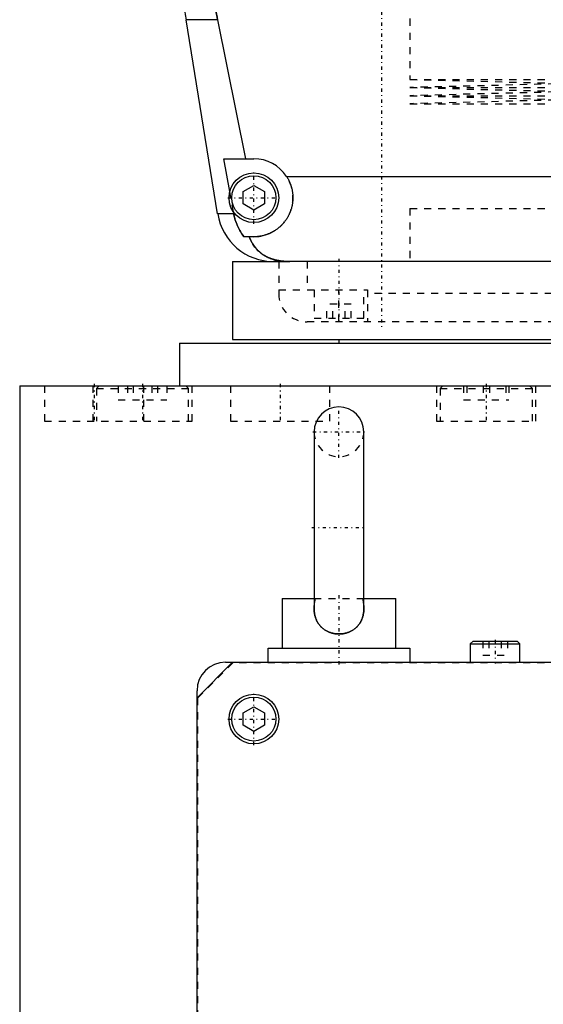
# Model space of a CAD drawing. Extents: x -120 to 120, y -1 to 1172.
# Tile 2 of 9: x -100 to -26, y 276 to 415. Entities that reach past the tile are written whole.
import ezdxf

# ---------------------------------------------------------------- set-up
doc = ezdxf.new("R2010")
doc.units = 0
doc.linetypes.add('CENTER', pattern=[1.5, 0.45, -0.5, 0.05, -0.5])
doc.linetypes.add('DASHED', pattern=[2, 1, -1])
for name, color, linetype in [('AM_0', 7, 'CONTINUOUS'), ('AM_3', 7, 'DASHED'), ('AM_7', 7, 'CENTER')]:
    doc.layers.add(name, color=color, linetype=linetype)

msp = doc.modelspace()

# ---------------------------------------------------------------- linework, layer by layer
at = {"layer": 'AM_0', "color": 7, "linetype": 'CONTINUOUS'}
for p, q in [((-72.1, 387.22), (-76.54, 414.6)), ((-72.1, 414.6), (-76.54, 414.6)), ((-72.1, 414.6), (-68.19, 395)), ((-70.39, 390.38), (-71.21, 395)), ((-71.21, 395), (-67, 395)), ((-62.39, 392.5), (62.39, 392.5)), ((-68.5, 390.37), (-67, 391.23)), ((-68.5, 388.63), (-68.5, 390.37)), ((-67, 391.23), (-65.5, 390.37)), ((-65.5, 390.37), (-65.5, 388.63)), ((-69.82, 387.22), (-69.87, 387.5)), ((-67, 387.77), (-68.5, 388.63)), ((-65.5, 388.63), (-67, 387.77)), ((-69.82, 387.22), (-72.1, 387.22)), ((-67, 384), (-68.39, 384)), ((-70, 380.5), (-70, 369.5)), ((-70, 380.5), (-61.92, 380.5)), ((64.2, 380.5), (-64.2, 380.5)), ((-70, 369.5), (-9.01, 369.5)), ((-55, 369.5), (-55, 369)), ((-77.5, 369), (-77.5, 363)), ((-77.5, 369), (-9.01, 369)), ((-100, 363), (-100, 25)), ((-100, 363), (100, 363)), ((-58.5, 356.5), (-58.5, 331.58)), ((-51.5, 331.58), (-51.5, 356.5)), ((-63, 333), (-63, 326)), ((-63, 333), (-58.5, 333)), ((-51.5, 333), (-47, 333)), ((-47, 326), (-47, 333)), ((-36.1, 327), (-36.5, 326.6)), ((-36.5, 326.6), (-36.5, 324)), ((-36.5, 326.6), (-29.5, 326.6)), ((-36.1, 327), (-29.9, 327)), ((-29.5, 326.6), (-29.9, 327)), ((-29.5, 324), (-29.5, 326.6)), ((-65, 324), (-65, 326)), ((-65, 326), (-45, 326)), ((-45, 326), (-45, 324)), ((-70, 324), (-75, 319)), ((-71, 324), (71, 324)), ((-75, 8), (-75, 320)), ((-68.5, 316.87), (-67, 317.73)), ((-68.5, 315.13), (-68.5, 316.87)), ((-67, 317.73), (-65.5, 316.87)), ((-65.5, 316.87), (-65.5, 315.13)), ((-67, 314.27), (-68.5, 315.13)), ((-65.5, 315.13), (-67, 314.27))]:
    msp.add_line(p, q, dxfattribs=at)
for points in [[(-72.97, 426.46, 0), (-72.99, 426.13, 0), (-73.01, 425.49, 0), (-73.02, 424.84, 0), (-73.02, 424.53, 0), (-73.02, 424.21, 0), (-73.02, 423.57, 0), (-73, 422.93, 0), (-72.98, 422.28, 0), (-72.96, 421.63, 0), (-72.92, 420.97, 0), (-72.9, 420.64, 0), (-72.87, 420.31, 0), (-72.82, 419.65, 0), (-72.75, 418.98, 0), (-72.68, 418.31, 0), (-72.59, 417.64, 0), (-72.5, 416.96, 0), (-72.45, 416.62, 0), (-72.4, 416.29, 0), (-72.29, 415.61, 0), (-72.17, 414.94, 0), (-72.1, 414.6, 0)], [(-62.39, 392.5, 0), (-62.36, 392.45, 0), (-62.3, 392.35, 0), (-62.24, 392.26, 0), (-62.21, 392.21, 0), (-62.18, 392.16, 0), (-62.13, 392.05, 0), (-62.08, 391.95, 0), (-62.03, 391.85, 0), (-61.98, 391.74, 0), (-61.93, 391.64, 0), (-61.91, 391.59, 0), (-61.89, 391.53, 0), (-61.85, 391.43, 0), (-61.81, 391.32, 0), (-61.77, 391.21, 0), (-61.74, 391.1, 0), (-61.71, 390.99, 0), (-61.69, 390.94, 0), (-61.68, 390.88, 0), (-61.65, 390.77, 0), (-61.62, 390.66, 0), (-61.61, 390.61, 0), (-61.6, 390.55, 0), (-61.58, 390.44, 0), (-61.56, 390.34, 0), (-61.56, 390.28, 0), (-61.55, 390.23, 0), (-61.53, 390.12, 0), (-61.52, 390.01, 0), (-61.51, 389.9, 0), (-61.51, 389.79, 0), (-61.5, 389.69, 0), (-61.5, 389.63, 0), (-61.5, 389.58, 0), (-61.5, 389.48, 0), (-61.5, 389.37, 0), (-61.5, 389.27, 0), (-61.51, 389.16, 0), (-61.52, 389.05, 0), (-61.52, 389, 0), (-61.53, 388.95, 0), (-61.54, 388.84, 0), (-61.55, 388.74, 0), (-61.57, 388.63, 0), (-61.59, 388.53, 0), (-61.61, 388.42, 0), (-61.62, 388.37, 0), (-61.63, 388.31, 0), (-61.65, 388.21, 0), (-61.68, 388.1, 0), (-61.71, 388, 0), (-61.74, 387.9, 0), (-61.77, 387.79, 0), (-61.79, 387.74, 0), (-61.81, 387.69, 0), (-61.84, 387.59, 0), (-61.88, 387.49, 0), (-61.92, 387.39, 0), (-61.96, 387.29, 0), (-62.01, 387.19, 0), (-62.03, 387.14, 0), (-62.05, 387.1, 0), (-62.1, 387, 0), (-62.15, 386.9, 0), (-62.18, 386.86, 0), (-62.2, 386.81, 0), (-62.26, 386.72, 0), (-62.31, 386.63, 0), (-62.34, 386.58, 0), (-62.37, 386.54, 0), (-62.43, 386.45, 0), (-62.49, 386.36, 0), (-62.55, 386.27, 0), (-62.61, 386.19, 0), (-62.67, 386.1, 0), (-62.71, 386.06, 0), (-62.74, 386.02, 0), (-62.81, 385.94, 0), (-62.87, 385.86, 0), (-62.94, 385.79, 0), (-63.01, 385.71, 0), (-63.09, 385.64, 0), (-63.12, 385.6, 0), (-63.16, 385.56, 0), (-63.23, 385.49, 0), (-63.31, 385.42, 0), (-63.38, 385.36, 0), (-63.46, 385.29, 0), (-63.55, 385.22, 0), (-63.59, 385.19, 0), (-63.63, 385.15, 0), (-63.71, 385.09, 0), (-63.8, 385.03, 0), (-63.89, 384.96, 0), (-63.98, 384.9, 0), (-64.07, 384.85, 0), (-64.12, 384.82, 0), (-64.16, 384.79, 0), (-64.26, 384.73, 0), (-64.36, 384.68, 0), (-64.45, 384.63, 0), (-64.55, 384.57, 0), (-64.65, 384.53, 0), (-64.7, 384.5, 0), (-64.76, 384.48, 0), (-64.86, 384.43, 0), (-64.96, 384.39, 0), (-65.02, 384.37, 0), (-65.07, 384.35, 0), (-65.17, 384.31, 0), (-65.28, 384.28, 0), (-65.34, 384.26, 0), (-65.39, 384.24, 0), (-65.5, 384.21, 0), (-65.61, 384.18, 0), (-65.72, 384.15, 0), (-65.83, 384.13, 0), (-65.94, 384.1, 0), (-66, 384.09, 0), (-66.05, 384.08, 0), (-66.16, 384.06, 0), (-66.27, 384.05, 0), (-66.39, 384.03, 0), (-66.5, 384.02, 0), (-66.61, 384.01, 0), (-66.67, 384.01, 0), (-66.72, 384.01, 0), (-66.83, 384, 0), (-66.94, 384, 0), (-67, 384, 0)], [(-68.39, 384, 0), (-68.45, 384.08, 0), (-68.56, 384.23, 0), (-68.67, 384.39, 0), (-68.72, 384.47, 0), (-68.77, 384.55, 0), (-68.88, 384.72, 0), (-68.98, 384.89, 0), (-69.07, 385.07, 0), (-69.17, 385.25, 0), (-69.26, 385.43, 0), (-69.3, 385.53, 0), (-69.34, 385.62, 0), (-69.42, 385.81, 0), (-69.49, 385.99, 0), (-69.55, 386.17, 0), (-69.61, 386.35, 0), (-69.66, 386.54, 0), (-69.69, 386.63, 0), (-69.71, 386.73, 0), (-69.76, 386.92, 0), (-69.8, 387.12, 0), (-69.82, 387.22, 0)], [(-67.64, 384, 0), (-67.57, 383.81, 0), (-67.42, 383.45, 0), (-67.24, 383.11, 0), (-67.14, 382.95, 0), (-67.04, 382.79, 0), (-66.82, 382.49, 0), (-66.59, 382.22, 0), (-66.32, 381.96, 0), (-66.16, 381.81, 0), (-66.11, 381.77, 0), (-66.07, 381.73, 0), (-66.04, 381.71, 0), (-66.02, 381.69, 0), (-65.97, 381.66, 0), (-65.92, 381.62, 0), (-65.87, 381.58, 0), (-65.81, 381.55, 0), (-65.76, 381.51, 0), (-65.73, 381.49, 0), (-65.71, 381.47, 0), (-65.65, 381.44, 0), (-65.6, 381.4, 0), (-65.57, 381.39, 0), (-65.54, 381.37, 0), (-65.49, 381.34, 0), (-65.43, 381.31, 0), (-65.4, 381.29, 0), (-65.38, 381.27, 0), (-65.32, 381.24, 0), (-65.26, 381.21, 0), (-65.2, 381.18, 0), (-65.14, 381.15, 0), (-65.08, 381.12, 0), (-65.05, 381.11, 0), (-65.02, 381.09, 0), (-64.96, 381.07, 0), (-64.9, 381.04, 0), (-64.83, 381.01, 0), (-64.77, 380.99, 0), (-64.71, 380.96, 0), (-64.68, 380.95, 0), (-64.64, 380.94, 0), (-64.58, 380.91, 0), (-64.52, 380.89, 0), (-64.45, 380.87, 0), (-64.39, 380.85, 0), (-64.32, 380.83, 0), (-64.29, 380.82, 0), (-64.25, 380.81, 0), (-64.19, 380.79, 0), (-64.12, 380.77, 0), (-64.05, 380.75, 0), (-63.98, 380.73, 0), (-63.92, 380.72, 0), (-63.88, 380.71, 0), (-63.85, 380.7, 0), (-63.78, 380.69, 0), (-63.71, 380.67, 0), (-63.64, 380.66, 0), (-63.57, 380.64, 0), (-63.5, 380.63, 0), (-63.46, 380.62, 0), (-63.43, 380.62, 0), (-63.36, 380.61, 0), (-63.28, 380.59, 0), (-63.25, 380.59, 0), (-63.21, 380.58, 0), (-63.14, 380.57, 0), (-63.07, 380.57, 0), (-63.03, 380.56, 0), (-62.99, 380.56, 0), (-62.92, 380.55, 0), (-62.85, 380.54, 0), (-62.77, 380.54, 0), (-62.7, 380.53, 0), (-62.63, 380.52, 0), (-62.59, 380.52, 0), (-62.55, 380.52, 0), (-62.48, 380.51, 0), (-62.41, 380.51, 0), (-62.15, 380.5, 0), (-61.92, 380.5, 0)], [(-51.5, 331.58, 0), (-51.5, 331.52, 0), (-51.5, 331.42, 0), (-51.51, 331.31, 0), (-51.51, 331.26, 0), (-51.51, 331.2, 0), (-51.52, 331.1, 0), (-51.54, 330.99, 0), (-51.55, 330.89, 0), (-51.57, 330.79, 0), (-51.59, 330.68, 0), (-51.6, 330.63, 0), (-51.61, 330.58, 0), (-51.64, 330.48, 0), (-51.67, 330.38, 0), (-51.7, 330.28, 0), (-51.73, 330.19, 0), (-51.77, 330.09, 0), (-51.79, 330.04, 0), (-51.81, 329.99, 0), (-51.85, 329.9, 0), (-51.9, 329.8, 0), (-51.92, 329.76, 0), (-51.94, 329.71, 0), (-51.99, 329.62, 0), (-52.05, 329.54, 0), (-52.08, 329.49, 0), (-52.1, 329.45, 0), (-52.16, 329.37, 0), (-52.23, 329.28, 0), (-52.29, 329.21, 0), (-52.36, 329.13, 0), (-52.43, 329.05, 0), (-52.46, 329.02, 0), (-52.5, 328.98, 0), (-52.57, 328.91, 0), (-52.65, 328.84, 0), (-52.73, 328.77, 0), (-52.81, 328.71, 0), (-52.89, 328.65, 0), (-52.93, 328.62, 0), (-52.97, 328.59, 0), (-53.06, 328.54, 0), (-53.15, 328.48, 0), (-53.24, 328.43, 0), (-53.33, 328.39, 0), (-53.42, 328.34, 0), (-53.47, 328.32, 0), (-53.52, 328.3, 0), (-53.62, 328.26, 0), (-53.71, 328.22, 0), (-53.81, 328.19, 0), (-53.91, 328.16, 0), (-54.01, 328.13, 0), (-54.06, 328.12, 0), (-54.11, 328.1, 0), (-54.22, 328.08, 0), (-54.32, 328.06, 0), (-54.42, 328.04, 0), (-54.53, 328.03, 0), (-54.63, 328.02, 0), (-54.68, 328.01, 0), (-54.74, 328.01, 0), (-54.84, 328, 0), (-54.95, 328, 0), (-55, 328, 0), (-55.05, 328, 0), (-55.16, 328, 0), (-55.26, 328.01, 0), (-55.32, 328.01, 0), (-55.37, 328.02, 0), (-55.47, 328.03, 0), (-55.58, 328.04, 0), (-55.68, 328.06, 0), (-55.78, 328.08, 0), (-55.89, 328.1, 0), (-55.94, 328.12, 0), (-55.99, 328.13, 0), (-56.09, 328.16, 0), (-56.19, 328.19, 0), (-56.29, 328.22, 0), (-56.38, 328.26, 0), (-56.48, 328.3, 0), (-56.53, 328.32, 0), (-56.57, 328.34, 0), (-56.67, 328.39, 0), (-56.76, 328.43, 0), (-56.85, 328.48, 0), (-56.94, 328.54, 0), (-57.02, 328.59, 0), (-57.07, 328.62, 0), (-57.11, 328.65, 0), (-57.19, 328.71, 0), (-57.27, 328.77, 0), (-57.35, 328.84, 0), (-57.43, 328.91, 0), (-57.5, 328.98, 0), (-57.54, 329.02, 0), (-57.57, 329.05, 0), (-57.64, 329.13, 0), (-57.71, 329.2, 0), (-57.77, 329.28, 0), (-57.84, 329.37, 0), (-57.89, 329.45, 0), (-57.92, 329.49, 0), (-57.95, 329.53, 0), (-58, 329.62, 0), (-58.06, 329.71, 0), (-58.08, 329.76, 0), (-58.1, 329.8, 0), (-58.15, 329.9, 0), (-58.19, 329.99, 0), (-58.21, 330.04, 0), (-58.23, 330.09, 0), (-58.27, 330.18, 0), (-58.3, 330.28, 0), (-58.33, 330.38, 0), (-58.36, 330.48, 0), (-58.39, 330.58, 0), (-58.4, 330.63, 0), (-58.41, 330.68, 0), (-58.43, 330.79, 0), (-58.45, 330.89, 0), (-58.46, 330.99, 0), (-58.48, 331.1, 0), (-58.49, 331.21, 0), (-58.49, 331.26, 0), (-58.49, 331.31, 0), (-58.5, 331.42, 0), (-58.5, 331.52, 0), (-58.5, 331.58, 0)]]:
    msp.add_polyline3d(points, dxfattribs=at)
for centre, radius in [((-67, 389.5), 3.5), ((-67, 389.5), 3.1), ((-67, 316), 3.5), ((-67, 316), 3.1)]:
    msp.add_circle(centre, radius, dxfattribs=at)
for centre, radius, start, end in [((-17.32, 424.22), 60, 177.861, 189.225), ((-67, 389.5), 5.5, 33.0557, 90), ((-64.2, 388.5), 8, 189.225, 270), ((-55, 356.5), 3.5, 0, 180), ((-71, 320), 4, 90, 180)]:
    msp.add_arc(centre, radius, start, end, dxfattribs=at)
at = {"layer": 'AM_3', "color": 6, "linetype": 'DASHED'}
for p, q in [((-45, 422.75), (-45, 406.17)), ((-45, 406.17), (-22.5, 405.6)), ((-45, 406.17), (45, 406.17)), ((-22.5, 405.6), (-45, 405.03)), ((-45, 405.03), (-22.5, 404.46)), ((-45, 405.03), (45, 405.03)), ((-22.5, 404.46), (-45, 403.89)), ((-45, 403.89), (-22.5, 403.32)), ((-45, 403.89), (45, 403.89)), ((-22.5, 403.32), (-45, 402.75)), ((-45, 402.75), (45, 402.75)), ((-69.87, 387.5), (-70.39, 390.38)), ((-45, 388), (-45, 380.5)), ((-45, 388), (45, 388)), ((-45, 388), (-45, 380.5)), ((-45, 388), (45, 388)), ((-63.5, 380.5), (-63.5, 376)), ((-59.5, 380.5), (-59.5, 376.5)), ((-63.5, 376.5), (-51, 376.5)), ((-58.5, 376.5), (-58.5, 372.5)), ((-55, 372), (-55, 376.5)), ((-51.5, 372.5), (-51.5, 376.5)), ((-51, 376.5), (-51, 372)), ((51, 376), (-51, 376)), ((-56.73, 372.5), (-56.73, 374.5)), ((-53.27, 374.5), (-56.73, 374.5)), ((-55.87, 372.5), (-55.87, 374.5)), ((-54.13, 372.5), (-54.13, 374.5)), ((-53.27, 372.5), (-53.27, 374.5)), ((-58.5, 372.5), (-51.5, 372.5)), ((59.5, 372), (-59.5, 372)), ((-96.5, 363), (-96.5, 358)), ((-89.69, 363), (-89.69, 358)), ((-88.79, 363), (-89.19, 362.6)), ((-89.19, 362.6), (-89.19, 358)), ((-89.19, 362.6), (-76.19, 362.6)), ((-86.12, 363), (-86.12, 361)), ((-84.8, 363), (-84.8, 361)), ((-84.01, 363), (-84.01, 361)), ((-82.5, 358), (-82.5, 363)), ((-81.36, 363), (-81.36, 361)), ((-80.58, 363), (-80.58, 361)), ((-79.25, 363), (-79.25, 361)), ((-76.19, 362.6), (-76.59, 363)), ((-76.19, 358), (-76.19, 362.6)), ((-75.69, 358), (-75.69, 363)), ((-70.29, 363), (-70.29, 358)), ((-56.29, 358), (-56.29, 363)), ((-41.25, 363), (-41.25, 358)), ((-40.35, 363), (-40.75, 362.6)), ((-40.75, 362.6), (-40.75, 358)), ((-40.75, 362.6), (-27.75, 362.6)), ((-37.45, 363), (-37.45, 361)), ((-37, 363), (-37, 361)), ((-34.7, 363), (-34.7, 361)), ((-33.8, 363), (-33.8, 361)), ((-31.5, 363), (-31.5, 361)), ((-31.05, 363), (-31.05, 361)), ((-27.75, 362.6), (-28.15, 363)), ((-27.75, 358), (-27.75, 362.6)), ((-27.25, 358), (-27.25, 363)), ((-86.12, 361), (-79.25, 361)), ((-37.45, 361), (-31.05, 361)), ((-96.5, 358), (-75.69, 358)), ((-70.29, 358), (-56.29, 358)), ((-41.25, 358), (-27.25, 358)), ((-58.5, 333), (-51.5, 333)), ((-34.73, 327), (-34.73, 325)), ((-33.87, 327), (-33.87, 325)), ((-32.13, 327), (-32.13, 325)), ((-31.27, 327), (-31.27, 325)), ((-34.73, 325), (-31.27, 325)), ((-69.95, 323.95), (-74.95, 318.95)), ((69.95, 323.95), (-69.95, 323.95)), ((-74.95, 318.95), (-74.95, 13.05))]:
    msp.add_line(p, q, dxfattribs=at)
for points in [[(-72.1, 414.6, 0), (-72.17, 414.94, 0), (-72.29, 415.61, 0), (-72.4, 416.29, 0), (-72.45, 416.62, 0), (-72.5, 416.96, 0), (-72.59, 417.64, 0), (-72.68, 418.31, 0), (-72.75, 418.98, 0), (-72.82, 419.65, 0), (-72.87, 420.31, 0), (-72.9, 420.64, 0), (-72.92, 420.97, 0), (-72.96, 421.63, 0), (-72.98, 422.28, 0), (-73, 422.93, 0), (-73.02, 423.57, 0), (-73.02, 424.21, 0), (-73.02, 424.53, 0), (-73.02, 424.84, 0), (-73.01, 425.49, 0), (-72.99, 426.13, 0), (-72.97, 426.46, 0)], [(-69.82, 387.22, 0), (-69.8, 387.12, 0), (-69.76, 386.92, 0), (-69.71, 386.73, 0), (-69.69, 386.63, 0), (-69.66, 386.54, 0), (-69.61, 386.35, 0), (-69.55, 386.17, 0), (-69.49, 385.99, 0), (-69.42, 385.81, 0), (-69.34, 385.62, 0), (-69.3, 385.53, 0), (-69.26, 385.43, 0), (-69.17, 385.25, 0), (-69.07, 385.07, 0), (-68.98, 384.89, 0), (-68.88, 384.72, 0), (-68.77, 384.55, 0), (-68.72, 384.47, 0), (-68.67, 384.39, 0), (-68.56, 384.23, 0), (-68.45, 384.08, 0), (-68.39, 384, 0)], [(-61.92, 380.5, 0), (-62.15, 380.5, 0), (-62.41, 380.51, 0), (-62.48, 380.51, 0), (-62.55, 380.52, 0), (-62.59, 380.52, 0), (-62.63, 380.52, 0), (-62.7, 380.53, 0), (-62.77, 380.54, 0), (-62.85, 380.54, 0), (-62.92, 380.55, 0), (-62.99, 380.56, 0), (-63.03, 380.56, 0), (-63.07, 380.57, 0), (-63.14, 380.57, 0), (-63.21, 380.58, 0), (-63.25, 380.59, 0), (-63.28, 380.59, 0), (-63.36, 380.61, 0), (-63.43, 380.62, 0), (-63.46, 380.62, 0), (-63.5, 380.63, 0), (-63.57, 380.64, 0), (-63.64, 380.66, 0), (-63.71, 380.67, 0), (-63.78, 380.69, 0), (-63.86, 380.7, 0), (-63.89, 380.71, 0), (-63.93, 380.72, 0), (-63.99, 380.74, 0), (-64.06, 380.75, 0), (-64.13, 380.77, 0), (-64.2, 380.79, 0), (-64.27, 380.81, 0), (-64.3, 380.82, 0), (-64.33, 380.83, 0), (-64.4, 380.85, 0), (-64.47, 380.87, 0), (-64.53, 380.9, 0), (-64.6, 380.92, 0), (-64.66, 380.94, 0), (-64.69, 380.96, 0), (-64.72, 380.97, 0), (-64.79, 380.99, 0), (-64.85, 381.02, 0), (-64.91, 381.05, 0), (-64.97, 381.07, 0), (-65.03, 381.1, 0), (-65.06, 381.11, 0), (-65.09, 381.13, 0), (-65.15, 381.16, 0), (-65.21, 381.19, 0), (-65.27, 381.22, 0), (-65.33, 381.25, 0), (-65.39, 381.28, 0), (-65.42, 381.3, 0), (-65.45, 381.31, 0), (-65.5, 381.35, 0), (-65.56, 381.38, 0), (-65.59, 381.4, 0), (-65.61, 381.41, 0), (-65.67, 381.45, 0), (-65.72, 381.48, 0), (-65.75, 381.5, 0), (-65.78, 381.52, 0), (-65.83, 381.56, 0), (-65.88, 381.59, 0), (-65.93, 381.63, 0), (-65.98, 381.67, 0), (-66.03, 381.71, 0), (-66.06, 381.73, 0), (-66.08, 381.75, 0), (-66.13, 381.79, 0), (-66.18, 381.83, 0), (-66.34, 381.97, 0), (-66.6, 382.23, 0), (-66.84, 382.51, 0), (-67.05, 382.81, 0), (-67.15, 382.97, 0), (-67.25, 383.13, 0), (-67.42, 383.46, 0), (-67.57, 383.82, 0), (-67.64, 384, 0)], [(-58.5, 331.58, 0), (-58.5, 331.62, 0), (-58.5, 331.7, 0), (-58.5, 331.78, 0), (-58.49, 331.82, 0), (-58.49, 331.86, 0), (-58.49, 331.94, 0), (-58.48, 332.02, 0), (-58.47, 332.1, 0), (-58.46, 332.18, 0), (-58.46, 332.26, 0), (-58.45, 332.29, 0), (-58.44, 332.33, 0), (-58.43, 332.41, 0), (-58.42, 332.49, 0), (-58.41, 332.57, 0), (-58.39, 332.65, 0), (-58.38, 332.73, 0), (-58.37, 332.77, 0), (-58.36, 332.81, 0), (-58.34, 332.88, 0), (-58.32, 332.96, 0), (-58.31, 333, 0)], [(-51.69, 333, 0), (-51.68, 332.96, 0), (-51.66, 332.88, 0), (-51.64, 332.81, 0), (-51.63, 332.77, 0), (-51.62, 332.73, 0), (-51.61, 332.65, 0), (-51.59, 332.57, 0), (-51.58, 332.49, 0), (-51.57, 332.41, 0), (-51.56, 332.33, 0), (-51.55, 332.29, 0), (-51.54, 332.26, 0), (-51.54, 332.18, 0), (-51.53, 332.1, 0), (-51.52, 332.02, 0), (-51.51, 331.94, 0), (-51.51, 331.86, 0), (-51.51, 331.82, 0), (-51.5, 331.78, 0), (-51.5, 331.7, 0), (-51.5, 331.62, 0), (-51.5, 331.58, 0)], [(-58.5, 331.58, 0), (-58.5, 331.52, 0), (-58.5, 331.42, 0), (-58.49, 331.31, 0), (-58.49, 331.26, 0), (-58.49, 331.2, 0), (-58.48, 331.1, 0), (-58.46, 330.99, 0), (-58.45, 330.89, 0), (-58.43, 330.79, 0), (-58.41, 330.68, 0), (-58.4, 330.63, 0), (-58.39, 330.58, 0), (-58.36, 330.48, 0), (-58.33, 330.38, 0), (-58.3, 330.28, 0), (-58.27, 330.19, 0), (-58.23, 330.09, 0), (-58.21, 330.04, 0), (-58.19, 329.99, 0), (-58.15, 329.9, 0), (-58.1, 329.8, 0), (-58.08, 329.76, 0), (-58.06, 329.71, 0), (-58.01, 329.62, 0), (-57.95, 329.54, 0), (-57.92, 329.49, 0), (-57.9, 329.45, 0), (-57.84, 329.37, 0), (-57.77, 329.28, 0), (-57.71, 329.21, 0), (-57.64, 329.13, 0), (-57.57, 329.05, 0), (-57.54, 329.02, 0), (-57.5, 328.98, 0), (-57.43, 328.91, 0), (-57.35, 328.84, 0), (-57.27, 328.77, 0), (-57.19, 328.71, 0), (-57.11, 328.65, 0), (-57.07, 328.62, 0), (-57.03, 328.59, 0), (-56.94, 328.54, 0), (-56.85, 328.48, 0), (-56.76, 328.43, 0), (-56.67, 328.39, 0), (-56.58, 328.34, 0), (-56.53, 328.32, 0), (-56.48, 328.3, 0), (-56.38, 328.26, 0), (-56.29, 328.22, 0), (-56.19, 328.19, 0), (-56.09, 328.16, 0), (-55.99, 328.13, 0), (-55.94, 328.12, 0), (-55.89, 328.1, 0), (-55.78, 328.08, 0), (-55.68, 328.06, 0), (-55.58, 328.04, 0), (-55.47, 328.03, 0), (-55.37, 328.02, 0), (-55.32, 328.01, 0), (-55.26, 328.01, 0), (-55.16, 328, 0), (-55.05, 328, 0), (-55, 328, 0), (-54.95, 328, 0), (-54.84, 328, 0), (-54.74, 328.01, 0), (-54.68, 328.01, 0), (-54.63, 328.02, 0), (-54.53, 328.03, 0), (-54.42, 328.04, 0), (-54.32, 328.06, 0), (-54.22, 328.08, 0), (-54.11, 328.1, 0), (-54.06, 328.12, 0), (-54.01, 328.13, 0), (-53.91, 328.16, 0), (-53.81, 328.19, 0), (-53.71, 328.22, 0), (-53.62, 328.26, 0), (-53.52, 328.3, 0), (-53.47, 328.32, 0), (-53.43, 328.34, 0), (-53.33, 328.39, 0), (-53.24, 328.43, 0), (-53.15, 328.48, 0), (-53.06, 328.54, 0), (-52.98, 328.59, 0), (-52.93, 328.62, 0), (-52.89, 328.65, 0), (-52.81, 328.71, 0), (-52.73, 328.77, 0), (-52.65, 328.84, 0), (-52.57, 328.91, 0), (-52.5, 328.98, 0), (-52.46, 329.02, 0), (-52.43, 329.05, 0), (-52.36, 329.13, 0), (-52.29, 329.2, 0), (-52.23, 329.28, 0), (-52.16, 329.37, 0), (-52.11, 329.45, 0), (-52.08, 329.49, 0), (-52.05, 329.53, 0), (-52, 329.62, 0), (-51.94, 329.71, 0), (-51.92, 329.76, 0), (-51.9, 329.8, 0), (-51.85, 329.9, 0), (-51.81, 329.99, 0), (-51.79, 330.04, 0), (-51.77, 330.09, 0), (-51.73, 330.18, 0), (-51.7, 330.28, 0), (-51.67, 330.38, 0), (-51.64, 330.48, 0), (-51.61, 330.58, 0), (-51.6, 330.63, 0), (-51.59, 330.68, 0), (-51.57, 330.79, 0), (-51.55, 330.89, 0), (-51.54, 330.99, 0), (-51.52, 331.1, 0), (-51.51, 331.21, 0), (-51.51, 331.26, 0), (-51.51, 331.31, 0), (-51.5, 331.42, 0), (-51.5, 331.52, 0), (-51.5, 331.58, 0)]]:
    msp.add_polyline3d(points, dxfattribs=at)
for centre, radius, start, end in [((-67, 389.5), 5.5, 270, 33.0557), ((-59.5, 376), 4, 180, 270), ((-55, 356.5), 3.5, 180, 0)]:
    msp.add_arc(centre, radius, start, end, dxfattribs=at)
at = {"layer": 'AM_7', "color": 4, "linetype": 'CENTER'}
for p, q in [((-49, 470), (-49, 371)), ((-67, 385.82), (-67, 393.18)), ((-70.67, 389.5), (-63.33, 389.5)), ((-55, 380.9), (-55, 372.1)), ((-89.5, 363.25), (-89.5, 357.75)), ((-82.69, 363.25), (-82.69, 357.75)), ((-63.29, 363.25), (-63.29, 357.75)), ((-34.25, 363.25), (-34.25, 357.75)), ((-55, 352.82), (-55, 360.18)), ((-58.67, 356.5), (-51.33, 356.5)), ((-58.85, 343), (-51.15, 343)), ((-55, 333.45), (-55, 323.55)), ((-33, 327.15), (-33, 323.85)), ((-67, 312.32), (-67, 319.68)), ((-70.67, 316), (-63.33, 316))]:
    msp.add_line(p, q, dxfattribs=at)

doc.saveas('drawing.dxf')
